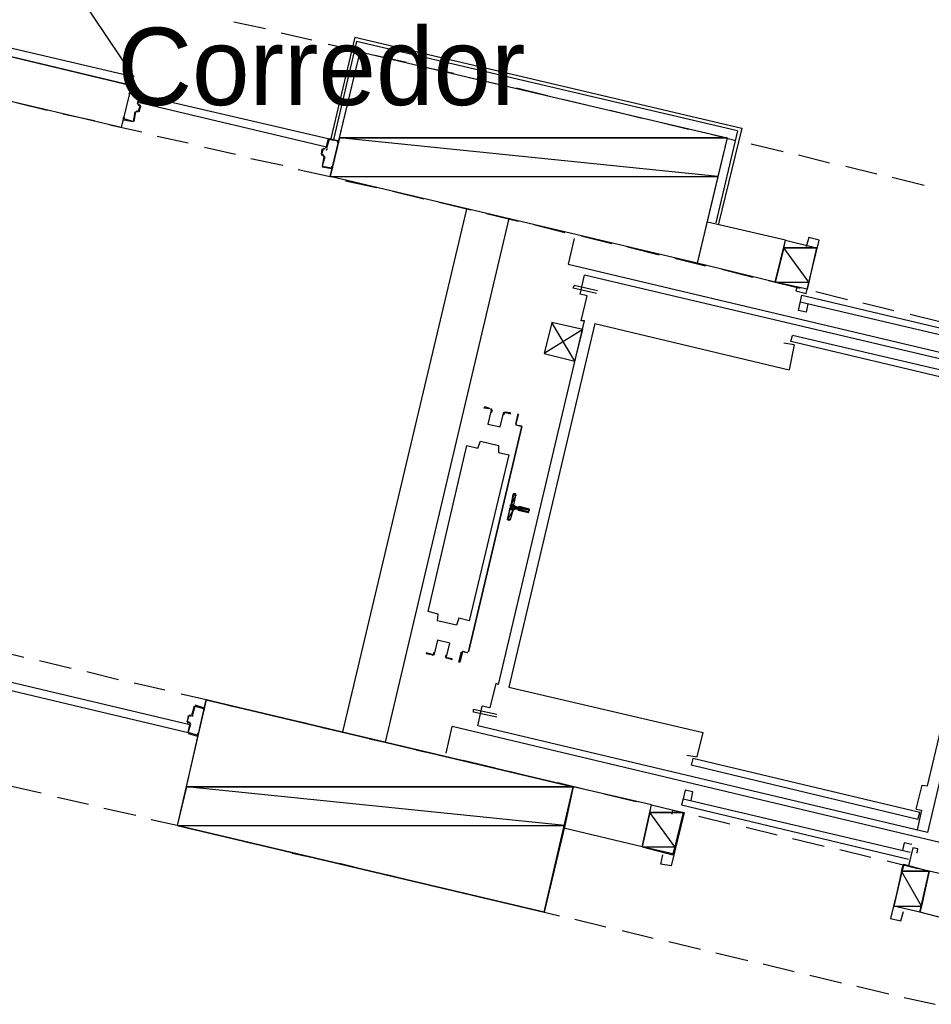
# Model space of a CAD drawing. Header units: feet. Extents: x -79 to 198, y -22 to 181.
# Tile 46 of 96: x 55 to 69, y 111 to 126. Entities that reach past the tile are written whole.
import ezdxf
from ezdxf.enums import TextEntityAlignment as Align

# ---------------------------------------------------------------- set-up
doc = ezdxf.new("R2010")
doc.units = ezdxf.units.FT
for name, color, linetype in [('A-LINEA', 7, 'CONTINUOUS'), ('A-LINEA-FINA', 9, 'CONTINUOUS'), ('A-MURO-CONCRETO', 8, 'CONTINUOUS'), ('A-NOMBRE-ESPACIO', 2, 'CONTINUOUS')]:
    doc.layers.add(name, color=color, linetype=linetype)

msp = doc.modelspace()

# ---------------------------------------------------------------- linework, layer by layer
at = {"layer": 'A-LINEA'}
for p, q in [((58.64, 126.2711), (59.1333, 126.1644)), ((59.3733, 126.0978), (59.8533, 125.9911)), ((60.52, 126.0311), (60.1467, 124.4578)), ((60.52, 126.0311), (66.52, 124.6178)), ((57.0533, 125.2844), (54.2933, 125.9378)), ((60.1067, 125.9244), (60.5867, 125.8178)), ((60.8267, 125.7511), (61.32, 125.6444)), ((61.56, 125.5778), (62.0533, 125.4711)), ((62.2933, 125.4044), (62.7733, 125.2978)), ((63.0267, 125.2444), (63.5067, 125.1244)), ((57.04, 125.1778), (57.04, 125.1778)), ((57.1467, 125.0044), (57.1867, 125.1378)), ((55.2667, 125.0178), (55.7467, 124.8978)), ((57.1472, 125.0024), (57.1621, 124.9783)), ((57.16, 125.0044), (57.16, 125.0044)), ((57.1733, 124.8711), (57.2, 124.9644)), ((63.7467, 125.0711), (64.24, 124.9511)), ((55.9867, 124.8444), (56.48, 124.7378)), ((57.0933, 124.7244), (57.12, 124.8711)), ((57.1446, 124.8839), (57.1205, 124.869)), ((57.16, 124.8844), (57.16, 124.8844)), ((64.48, 124.8978), (64.9733, 124.7778)), ((56.72, 124.6711), (57.2133, 124.5644)), ((56.9333, 124.7644), (56.9333, 124.7644)), ((65.2133, 124.7244), (65.6933, 124.6044)), ((66.52, 124.6178), (66.16, 123.1378)), ((57.4533, 124.4978), (57.9333, 124.3911)), ((65.9467, 124.5511), (66.4267, 124.4311)), ((66.4533, 124.5778), (66.12, 123.1511)), ((58.1867, 124.3244), (58.6667, 124.2178)), ((60.0267, 124.3111), (60.0533, 124.2978)), ((60.12, 124.4578), (60.2533, 124.4311)), ((60.12, 124.4444), (60.12, 124.4444)), ((60.2533, 124.4178), (60.2533, 124.4178)), ((66.6667, 124.3778), (67.16, 124.2578)), ((60, 124.2178), (60.0133, 124.2978)), ((60.0267, 124.2978), (60.0267, 124.2978)), ((60.0267, 124.1778), (60.0267, 124.1778)), ((60.0528, 124.1665), (60.0379, 124.1906)), ((60.0687, 124.285), (60.0928, 124.2998)), ((67.4, 124.2044), (67.88, 124.0844)), ((58.9067, 124.1511), (59.4, 124.0444)), ((60.16, 123.9911), (60.0133, 124.0178)), ((68.1333, 124.0311), (68.6133, 123.9111)), ((59.64, 123.9778), (60.1333, 123.8711)), ((60.16, 124.0044), (60.16, 124.0044)), ((68.8533, 123.8578), (69.3467, 123.7378)), ((60.3733, 123.8044), (60.8533, 123.6978)), ((61.1067, 123.6444), (61.5867, 123.5244)), ((61.8267, 123.4711), (62.32, 123.3511)), ((60.3333, 115.2578), (62.2533, 123.3644)), ((62.56, 123.2978), (63.0533, 123.1778)), ((62.9067, 123.2178), (60.9867, 115.0978)), ((63.2933, 123.1244), (63.7733, 123.0044)), ((67.2, 122.8844), (65.9867, 123.1644)), ((64.0267, 122.9511), (64.5067, 122.8311)), ((63.92, 122.9111), (63.8267, 122.5111)), ((64.7467, 122.7778), (65.24, 122.6578)), ((67.68, 122.7644), (67.5333, 122.1244)), ((63.8267, 122.5111), (71.08, 120.7911)), ((65.48, 122.6044), (65.96, 122.4844)), ((67.04, 122.2311), (65.8267, 122.5244)), ((71.0533, 120.6978), (64.08, 122.3378)), ((66.2133, 122.4311), (66.6933, 122.3111)), ((63.9067, 122.1378), (63.92, 122.1778)), ((64.28, 122.0978), (63.92, 122.1778)), ((66.9333, 122.2578), (67.4267, 122.1378)), ((64.2667, 122.0578), (63.9067, 122.1378)), ((67.4533, 122.0311), (70.9867, 121.1911)), ((67.6667, 122.0844), (68.16, 121.9644)), ((64.0267, 121.6311), (64.12, 122.0178)), ((67.4267, 121.9244), (70.96, 121.0978)), ((67.5467, 121.8978), (67.52, 121.7644)), ((68.4, 121.9111), (68.88, 121.7911)), ((69.1333, 121.7378), (69.6133, 121.6178)), ((62.7467, 115.9911), (64.08, 121.6311)), ((64.24, 121.5911), (62.9067, 115.9511)), ((64.08, 121.6311), (64.0267, 121.6311)), ((64.24, 121.5911), (67.2533, 120.8711)), ((64.0533, 121.4978), (63.4533, 121.1244)), ((67.3333, 121.2578), (67.1733, 121.2844)), ((67.3333, 121.2578), (67.2533, 120.8711)), ((67.28, 121.3111), (67.3067, 121.4044)), ((70.8133, 120.4711), (67.28, 121.3111)), ((70.84, 120.5778), (67.3067, 121.4044)), ((71.0933, 120.8711), (69.4, 113.6978)), ((69.4, 114.4178), (70.7333, 120.0578)), ((62.28, 116.4978), (63.1067, 119.9911)), ((63.1067, 119.9911), (62.28, 116.4978)), ((63.0933, 119.9911), (63.0133, 120.0178)), ((63.0133, 120.0178), (63.1067, 120.0044)), ((63.0267, 120.0178), (63.0267, 120.0178)), ((63.0267, 120.0178), (63.0267, 120.0178)), ((63.0933, 119.9911), (63.0933, 119.9911)), ((62.9867, 118.7778), (63.0133, 118.9244)), ((63.0264, 118.9145), (63.0113, 118.9372)), ((62.9333, 118.5511), (62.9733, 118.6978)), ((63, 118.7244), (63.04, 118.7111)), ((63.0533, 118.7378), (63.0133, 118.7511)), ((63.04, 118.6978), (63.04, 118.6978)), ((63.0533, 118.7511), (63.0533, 118.7511)), ((63.0533, 118.6978), (63.0533, 118.6978)), ((62.9087, 118.5383), (62.9324, 118.5518)), ((54.9067, 116.5378), (55.3867, 116.4178)), ((62.1867, 116.5111), (62.2667, 116.4844)), ((62.1867, 116.4978), (62.1867, 116.4978)), ((62.2667, 116.4978), (62.2667, 116.4978)), ((62.2667, 116.4978), (62.2667, 116.4978)), ((55.6267, 116.3644), (56.12, 116.2444)), ((56.36, 116.1911), (56.8533, 116.0711)), ((57.0933, 116.0178), (57.5733, 115.9111)), ((62.9067, 115.9511), (65.92, 115.2444)), ((57.8267, 115.8444), (58.3067, 115.7378)), ((58.0267, 115.6578), (57.9867, 115.5111)), ((58.1733, 115.6311), (58.04, 115.6711)), ((58.04, 115.6578), (58.04, 115.6578)), ((58.1733, 115.6178), (58.1733, 115.6178)), ((58.5467, 115.6711), (59.04, 115.5644)), ((62.4267, 115.3511), (62.4933, 115.6578)), ((57.9867, 115.5244), (57.9867, 115.5244)), ((57.9887, 115.4983), (58.0128, 115.5132)), ((59.28, 115.4978), (59.7733, 115.3911)), ((62.72, 115.5244), (62.36, 115.6044)), ((57.92, 115.4044), (57.9467, 115.4044)), ((57.9467, 115.3911), (57.9467, 115.3911)), ((57.9728, 115.3798), (57.9579, 115.4039)), ((60.0133, 115.3244), (60.4933, 115.2178)), ((61.9333, 114.9244), (62.0267, 115.3378)), ((69.9467, 113.4578), (62.0267, 115.3378)), ((69.4, 113.6978), (62.4267, 115.3511)), ((57.9333, 115.2311), (58.08, 115.1911)), ((58.08, 115.2044), (58.08, 115.2044)), ((60.7467, 115.1511), (61.2267, 115.0444)), ((61.4667, 114.9778), (61.96, 114.8711)), ((65.76, 114.8444), (65.7333, 114.7378)), ((69.28, 114.0044), (65.76, 114.8444)), ((62.2, 114.8178), (62.6933, 114.6978)), ((69.2533, 113.8978), (65.7333, 114.7378)), ((62.9333, 114.6444), (63.4133, 114.5244)), ((55.1733, 114.4178), (55.6533, 114.3111)), ((63.6667, 114.4711), (64.1467, 114.3511)), ((65.12, 114.1244), (63.9067, 114.4044)), ((55.9067, 114.2444), (56.3867, 114.1378)), ((64.3867, 114.2978), (64.88, 114.1778)), ((65.7333, 114.1911), (65.76, 114.3244)), ((64.9733, 113.4711), (65.12, 114.1244)), ((65.12, 114.1244), (65.6133, 114.0044)), ((65.12, 114.1244), (65.6133, 114.0044)), ((65.5867, 114.1244), (69.1067, 113.2844)), ((65.6133, 114.2178), (69.1333, 113.3911)), ((56.6267, 114.0711), (57.12, 113.9644)), ((65.6133, 114.0044), (65.4533, 113.3511)), ((65.8533, 113.9511), (66.3333, 113.8311)), ((69.2267, 114.0578), (69.3067, 114.0444)), ((69.3067, 114.0444), (69.24, 113.7378)), ((69.2533, 113.8978), (69.28, 114.0044)), ((57.36, 113.8978), (57.8533, 113.7911)), ((66.5867, 113.7778), (67.0667, 113.6578)), ((58.0933, 113.7244), (58.5733, 113.6178)), ((64.9733, 113.4711), (63.76, 113.7644)), ((58.8267, 113.5511), (59.3067, 113.4444)), ((64.9733, 113.4711), (65.4533, 113.3511)), ((67.3067, 113.6044), (67.8, 113.4844)), ((59.5467, 113.3778), (60.04, 113.2711)), ((68.04, 113.4311), (68.52, 113.3111)), ((60.28, 113.2178), (60.7733, 113.0978)), ((68.7733, 113.2578), (69.2533, 113.1378)), ((69.0267, 113.2044), (68.88, 112.5511)), ((69.4267, 113.0978), (69.0267, 113.1911)), ((61.0133, 113.0444), (61.4933, 112.9244)), ((69.28, 112.4578), (69.4267, 113.0978)), ((69.9467, 112.9778), (69.4267, 113.0978)), ((61.7467, 112.8711), (62.2267, 112.7511)), ((62.4667, 112.6978), (62.96, 112.5778)), ((63.2, 112.5244), (63.6933, 112.4044)), ((69.28, 112.4578), (68.88, 112.5511)), ((69.8, 112.3244), (69.28, 112.4578)), ((63.9333, 112.3511), (64.4133, 112.2311)), ((64.6667, 112.1778), (65.1467, 112.0578)), ((65.3867, 112.0044), (65.88, 111.8844)), ((66.12, 111.8311), (66.6133, 111.7111)), ((66.8533, 111.6578), (67.3333, 111.5378)), ((67.5733, 111.4844), (68.0667, 111.3644)), ((68.3067, 111.3111), (68.8, 111.1911)), ((69.04, 111.1378), (69.52, 111.0311))]:
    msp.add_line(p, q, dxfattribs=at)
for points in [[(57.0961, 125.4113), (54.7607, 128.8866), (51.2141, 126.6469)], [(54.1333, 125.9778), (57.0533, 125.2844), (57.08, 125.4178), (54.16, 126.0978), (54.1333, 125.9778)], [(66.4533, 124.5778), (60.5467, 125.9644), (60.1867, 124.4444)], [(60.6, 125.8044), (66.2933, 124.4711), (65.8267, 122.5244), (60.1333, 123.8711), (60.6, 125.8044)], [(57.0533, 125.2844), (56.8933, 124.6311), (54.7867, 125.1244)], [(57.0267, 125.1778), (57.0133, 125.1511), (57.0267, 125.1511), (57.04, 125.1778), (57.1733, 125.1511), (57.1467, 125.0044)], [(57.04, 125.1911), (57.1733, 125.1511), (57.1733, 125.1511)], [(57.1867, 125.1378), (60.1067, 124.4578), (60.08, 124.3244), (57.16, 125.0178), (57.1867, 125.1378)], [(57.16, 124.9778), (57.1867, 124.9778), (57.16, 124.8844), (57.1333, 124.8844)], [(57.16, 124.9911), (57.1867, 124.9778), (57.1867, 124.9778)], [(57.1067, 124.8711), (57.08, 124.7244), (56.9333, 124.7644), (56.9467, 124.7911), (56.9333, 124.7911), (56.92, 124.7644)], [(57.16, 124.8711), (57.1333, 124.8711), (57.1333, 124.8711)], [(56.9333, 124.7511), (57.08, 124.7244), (57.08, 124.7244)], [(60.1067, 124.4578), (60.0667, 124.3111), (60.0667, 124.3111)], [(60.2667, 124.4178), (60.2667, 124.3911), (60.2533, 124.3911), (60.2533, 124.4178), (60.12, 124.4444), (60.08, 124.3111)], [(60.0533, 124.2978), (60.0267, 124.2978), (60, 124.2044), (60.04, 124.2044)], [(60.0267, 124.1911), (60, 124.2044), (60, 124.2044)], [(60.04, 124.1778), (60.0133, 124.0311), (60.0133, 124.0311)], [(60.0533, 124.1778), (60.0133, 124.0311), (60.16, 124.0044), (60.16, 124.0311), (60.1733, 124.0178), (60.1733, 124.0044)], [(67.5333, 122.1244), (67.04, 122.2311), (67.2, 122.8844), (67.68, 122.7644)], [(67.3733, 122.1511), (67.36, 122.0978), (67.52, 122.0578), (67.72, 122.8844), (67.56, 122.9244), (67.52, 122.7778)], [(64.12, 122.0178), (64.0133, 122.0444), (64.08, 122.3378)], [(67.52, 121.7644), (67.4, 121.7911), (67.4533, 122.0311)], [(63.9333, 121.0044), (63.5733, 121.6044), (63.4533, 121.1244), (63.9333, 121.0044), (64.0533, 121.4978), (63.5733, 121.6044)], [(62.6133, 120.2711), (62.5333, 120.2978), (62.52, 120.2844), (62.6133, 120.2711)], [(62.6264, 120.2235), (62.5809, 120.0309), (62.7735, 119.9853), (62.8192, 120.1779)], [(62.6264, 120.2235), (62.5809, 120.0309), (62.7735, 119.9853), (62.8192, 120.1779)], [(62.6306, 120.2208), (62.6397, 120.2409), (62.6248, 120.2572)], [(62.6377, 120.2095), (62.6529, 120.243), (62.628, 120.2701)], [(62.854, 120.217), (62.8196, 120.2039), (62.8182, 120.1671)], [(62.8511, 120.204), (62.8304, 120.1961), (62.8296, 120.1741)], [(62.84, 120.2178), (62.9333, 120.1911), (62.9333, 120.2044), (62.84, 120.2178)], [(63.0133, 120.0311), (63.0533, 120.1911), (63.0533, 120.1778), (63.0133, 120.0311)], [(61.6533, 117.1244), (62.2533, 119.6978), (62.4267, 119.6578), (62.4667, 119.7644), (62.7467, 119.6978), (62.7467, 119.5911), (62.9067, 119.5511), (62.2933, 116.9778), (62.1333, 117.0178), (62.0933, 116.9111), (61.8, 116.9778), (61.8133, 117.0844), (61.6533, 117.1244)], [(63, 118.9511), (62.9867, 118.9511), (62.88, 118.5511), (62.9067, 118.5378)], [(63.0113, 118.7106), (62.9962, 118.7081), (62.9872, 118.6957)], [(63.0005, 118.7624), (63.003, 118.7473), (63.0154, 118.7383)], [(63.0533, 118.6978), (63.2133, 118.6578), (63.2267, 118.7111), (63.0667, 118.7511)], [(61.9469, 116.4387), (61.9924, 116.6313), (61.7998, 116.6769), (61.7542, 116.4843)], [(61.9469, 116.4387), (61.9924, 116.6313), (61.7998, 116.6769), (61.7542, 116.4843)], [(61.72, 116.4578), (61.6267, 116.4844), (61.6267, 116.4711), (61.7067, 116.4578)], [(61.7193, 116.4453), (61.7537, 116.4583), (61.7551, 116.4951)], [(61.7223, 116.4583), (61.7429, 116.4661), (61.7438, 116.4882)], [(61.9357, 116.4527), (61.9204, 116.4192), (61.9453, 116.3921)], [(61.9427, 116.4414), (61.9336, 116.4213), (61.9485, 116.405)], [(61.9467, 116.4044), (62.0267, 116.3778), (62.0267, 116.3911), (61.9467, 116.4044)], [(62.2667, 116.4844), (62.1867, 116.4978), (62.1467, 116.3378), (62.1333, 116.3378), (62.1733, 116.4978)], [(55.0133, 115.9378), (57.9333, 115.2444), (57.96, 115.3644), (55.04, 116.0578), (55.0133, 115.9378)], [(62.7467, 115.9911), (62.7067, 116.0044), (62.6133, 115.6311), (62.4933, 115.6578)], [(57.76, 113.8044), (63.4533, 112.4578), (63.9067, 114.4044), (58.2133, 115.7511), (57.76, 113.8044)], [(58, 115.5111), (58.04, 115.6578), (58.1733, 115.6178), (58.1733, 115.6044), (58.1867, 115.5911), (58.1867, 115.6178)], [(57.9333, 115.5111), (57.92, 115.4178), (57.92, 115.4178)], [(57.96, 115.4044), (57.92, 115.4178), (57.9467, 115.5111), (57.9733, 115.4978)], [(57.9733, 115.5111), (57.9467, 115.5111), (57.9467, 115.5111)], [(62.72, 115.4844), (62.36, 115.5644), (62.36, 115.6044)], [(57.96, 115.3911), (57.9333, 115.2444), (57.9333, 115.2444)], [(58.0933, 115.2044), (58.0933, 115.2311), (58.08, 115.2311), (58.08, 115.2044), (57.9333, 115.2444), (57.9733, 115.3778)], [(65.6667, 114.8978), (65.8267, 114.8711), (65.92, 115.2444)], [(69.2267, 114.0578), (69.32, 114.4311), (69.4, 114.4178)], [(65.76, 114.3244), (65.64, 114.3511), (65.6133, 114.2178), (65.5867, 114.1244)], [(65.44, 113.9778), (65.4533, 114.0444), (65.6267, 114.0044), (65.4267, 113.1778), (65.2667, 113.2044), (65.2933, 113.3511)], [(69.16, 113.5111), (69.04, 113.5378), (69.0133, 113.4178)], [(69.24, 113.3778), (69.2533, 113.4444), (69.1733, 113.4578), (69.1067, 113.1778), (69.0267, 113.1911), (68.8267, 112.3644), (68.9867, 112.3244), (69.0267, 112.4711)]]:
    msp.add_lwpolyline(points, dxfattribs=at)
at = {"layer": 'A-LINEA-FINA'}
for p, q in [((62.9733, 118.9511), (63.0133, 118.9378)), ((62.9733, 118.9378), (63.0133, 118.9378)), ((62.9733, 118.9378), (63.0133, 118.9244)), ((62.9867, 118.9511), (63, 118.9511)), ((62.9867, 118.9511), (63.0133, 118.9511)), ((62.92, 118.7244), (62.9733, 118.7111)), ((62.9333, 118.7778), (62.9867, 118.7644)), ((62.9333, 118.7778), (62.9867, 118.7644)), ((62.9333, 118.7644), (63, 118.7511)), ((62.9333, 118.7378), (63, 118.7244)), ((63.0533, 118.7378), (63.2267, 118.7111)), ((63.0533, 118.7378), (63.2267, 118.6978)), ((63.0533, 118.7111), (63.2133, 118.6711)), ((63.0533, 118.6978), (63.2133, 118.6578)), ((62.88, 118.5511), (62.92, 118.5511)), ((62.88, 118.5511), (62.9067, 118.5378)), ((62.8933, 118.5644), (62.9333, 118.5511)), ((62.8933, 118.5644), (62.9333, 118.5511))]:
    msp.add_line(p, q, dxfattribs=at)
for points in [[(62.9733, 118.9378), (63.0133, 118.9244), (62.9467, 118.7911), (62.9733, 118.9378)], [(63.0133, 118.9244), (62.9467, 118.7911), (62.9867, 118.7778), (63.0133, 118.9244), (63.0133, 118.9244)], [(63.0133, 118.9378), (62.9733, 118.9511), (62.9733, 118.9511), (63.0133, 118.9378)], [(62.9733, 118.9511), (62.9733, 118.9511), (63.0133, 118.9378), (62.9733, 118.9511)], [(62.9733, 118.9511), (63.0133, 118.9378), (62.9867, 118.9511), (62.9733, 118.9511), (62.9733, 118.9511)], [(62.9733, 118.9378), (63.0133, 118.9378), (62.9733, 118.9511), (62.9733, 118.9378), (62.9733, 118.9378)], [(62.9733, 118.9378), (62.9733, 118.9378), (63.0133, 118.9378), (62.9733, 118.9378)], [(63.0133, 118.9378), (62.9733, 118.9378), (63.0133, 118.9244), (63.0133, 118.9378)], [(63.0133, 118.9244), (62.9733, 118.9378), (62.9733, 118.9378), (63.0133, 118.9244), (63.0133, 118.9244)], [(63, 118.9511), (62.9867, 118.9511), (62.9867, 118.9511), (63, 118.9511)], [(62.9867, 118.9511), (62.9867, 118.9511), (63, 118.9511), (62.9867, 118.9511)], [(62.9867, 118.9511), (63, 118.9511), (63.0133, 118.9511), (62.9867, 118.9511), (62.9867, 118.9511)], [(63.0133, 118.9511), (62.9867, 118.9511), (63.0133, 118.9378), (63.0133, 118.9511), (63.0133, 118.9511)], [(62.92, 118.7111), (62.9733, 118.6978), (62.8933, 118.5644), (62.92, 118.7111)], [(62.9733, 118.6978), (62.8933, 118.5644), (62.9333, 118.5511), (62.9733, 118.6978)], [(62.9333, 118.7244), (62.9867, 118.7111), (62.92, 118.7244), (62.9333, 118.7244)], [(62.9867, 118.7111), (62.92, 118.7244), (62.9733, 118.7111), (62.9867, 118.7111)], [(62.9733, 118.7111), (62.92, 118.7244), (62.92, 118.7244), (62.9733, 118.7111), (62.9733, 118.7111)], [(62.92, 118.7244), (62.9733, 118.7111), (62.92, 118.7111), (62.92, 118.7244)], [(62.9733, 118.7111), (62.92, 118.7111), (62.9733, 118.6978), (62.9733, 118.7111), (62.9733, 118.7111)], [(62.9867, 118.7644), (62.9333, 118.7778), (62.9333, 118.7778), (62.9867, 118.7644)], [(62.9333, 118.7778), (62.9333, 118.7778), (62.9867, 118.7644), (62.9333, 118.7778)], [(62.9333, 118.7778), (62.9867, 118.7644), (62.9467, 118.7778), (62.9333, 118.7778), (62.9333, 118.7778)], [(62.9867, 118.7644), (62.9333, 118.7778), (63, 118.7644), (62.9867, 118.7644), (62.9867, 118.7644)], [(62.9333, 118.7778), (63, 118.7644), (62.9333, 118.7644), (62.9333, 118.7778)], [(63, 118.7644), (62.9333, 118.7644), (63, 118.7511), (63, 118.7644), (63, 118.7644)], [(63, 118.7511), (62.9333, 118.7644), (62.9333, 118.7644), (63, 118.7511)], [(62.9333, 118.7644), (62.9333, 118.7644), (63, 118.7511), (62.9333, 118.7644), (62.9333, 118.7644)], [(63, 118.7511), (62.9333, 118.7644), (62.9333, 118.7644), (63, 118.7511)], [(62.9333, 118.7644), (62.9333, 118.7644), (63, 118.7511), (62.9333, 118.7644), (62.9333, 118.7644)], [(63, 118.7511), (62.9333, 118.7644), (62.9333, 118.7644), (63, 118.7511)], [(62.9333, 118.7644), (62.9333, 118.7644), (63, 118.7511), (62.9333, 118.7644), (62.9333, 118.7644)], [(63, 118.7511), (62.9333, 118.7644), (63.0133, 118.7511), (63, 118.7511), (63, 118.7511)], [(62.9333, 118.7644), (63.2267, 118.6978), (62.9333, 118.7378), (62.9333, 118.7644)], [(63.2267, 118.6978), (62.9333, 118.7378), (63.2133, 118.6711), (63.2267, 118.6978), (63.2267, 118.6978)], [(63, 118.7244), (62.9333, 118.7378), (62.9333, 118.7378), (63, 118.7244)], [(62.9333, 118.7378), (62.9333, 118.7378), (63, 118.7244), (62.9333, 118.7378), (62.9333, 118.7378)], [(63, 118.7244), (62.9333, 118.7378), (62.9867, 118.7244), (63, 118.7244), (63, 118.7244)], [(62.9867, 118.7244), (62.9333, 118.7378), (62.9333, 118.7378), (62.9867, 118.7244)], [(62.9333, 118.7378), (62.9333, 118.7378), (62.9867, 118.7244), (62.9333, 118.7378), (62.9333, 118.7378)], [(62.9333, 118.7378), (62.9867, 118.7244), (62.9333, 118.7244), (62.9333, 118.7378)], [(62.9867, 118.7244), (62.9333, 118.7244), (62.9867, 118.7111), (62.9867, 118.7244), (62.9867, 118.7244)], [(62.9867, 118.7111), (62.9333, 118.7244), (62.9333, 118.7244), (62.9867, 118.7111)], [(62.9333, 118.7244), (62.9333, 118.7244), (62.9867, 118.7111), (62.9333, 118.7244), (62.9333, 118.7244)], [(62.9867, 118.7111), (62.9333, 118.7244), (62.9333, 118.7244), (62.9867, 118.7111)], [(62.9333, 118.7244), (62.9333, 118.7244), (62.9867, 118.7111), (62.9333, 118.7244), (62.9333, 118.7244)], [(62.9467, 118.7911), (62.9867, 118.7778), (62.9467, 118.7778), (62.9467, 118.7911)], [(62.9867, 118.7778), (62.9467, 118.7778), (62.9867, 118.7644), (62.9867, 118.7778), (62.9867, 118.7778)], [(63.2133, 118.6711), (63.04, 118.7111), (63.04, 118.7111), (63.2133, 118.6711)], [(63.04, 118.7111), (63.04, 118.7111), (63.2133, 118.6711), (63.04, 118.7111), (63.04, 118.7111)], [(63.2133, 118.6711), (63.04, 118.7111), (63.04, 118.7111), (63.2133, 118.6711)], [(63.04, 118.7111), (63.04, 118.7111), (63.2133, 118.6711), (63.04, 118.7111), (63.04, 118.7111)], [(63.0533, 118.7111), (63.2133, 118.6711), (63.04, 118.7111), (63.0533, 118.7111), (63.0533, 118.7111)], [(63.0533, 118.7378), (63.2267, 118.7111), (63.0667, 118.7511), (63.0533, 118.7378), (63.0533, 118.7378)], [(63.0533, 118.7378), (63.0533, 118.7378), (63.2267, 118.7111), (63.0533, 118.7378)], [(63.2267, 118.7111), (63.0533, 118.7378), (63.2267, 118.6978), (63.2267, 118.7111), (63.2267, 118.7111)], [(63.2267, 118.6978), (63.0533, 118.7378), (63.0533, 118.7378), (63.2267, 118.6978)], [(63.0533, 118.7378), (63.0533, 118.7378), (63.2267, 118.6978), (63.0533, 118.7378), (63.0533, 118.7378)], [(63.2267, 118.6978), (63.0533, 118.7378), (63.0533, 118.7378), (63.2267, 118.6978)], [(63.0533, 118.7378), (63.0533, 118.7378), (63.2267, 118.6978), (63.0533, 118.7378)], [(63.2267, 118.6978), (63.0533, 118.7378), (63.0533, 118.7378), (63.2267, 118.6978), (63.2267, 118.6978)], [(63.2267, 118.6978), (63.0533, 118.7378), (63.0533, 118.7378), (63.2267, 118.6978)], [(63.0533, 118.7378), (63.0533, 118.7378), (63.2267, 118.6978), (63.0533, 118.7378), (63.0533, 118.7378)], [(63.2267, 118.6978), (63.0533, 118.7378), (63.0533, 118.7378), (63.2267, 118.6978)], [(63.0533, 118.7378), (63.0533, 118.7378), (63.2267, 118.6978), (63.0533, 118.7378), (63.0533, 118.7378)], [(63.2267, 118.6978), (63.0533, 118.7378), (63.0533, 118.7378), (63.2267, 118.6978)], [(63.0533, 118.7378), (63.0533, 118.7378), (63.2267, 118.6978), (63.0533, 118.7378), (63.0533, 118.7378)], [(63.2133, 118.6711), (63.0533, 118.7111), (63.0533, 118.7111), (63.2133, 118.6711)], [(63.0533, 118.7111), (63.0533, 118.7111), (63.2133, 118.6711), (63.0533, 118.7111)], [(63.0533, 118.7111), (63.2133, 118.6711), (63.0533, 118.6978), (63.0533, 118.7111)], [(63.2133, 118.6711), (63.0533, 118.6978), (63.2133, 118.6578), (63.2133, 118.6711), (63.2133, 118.6711)], [(63.2133, 118.6578), (63.0533, 118.6978), (63.0533, 118.6978), (63.2133, 118.6578)], [(63.0533, 118.6978), (63.0533, 118.6978), (63.2133, 118.6578), (63.0533, 118.6978)], [(63.2133, 118.6578), (63.0533, 118.6978), (63.0533, 118.6978), (63.2133, 118.6578), (63.2133, 118.6578)], [(63.2133, 118.6578), (63.0533, 118.6978), (63.0533, 118.6978), (63.2133, 118.6578)], [(63.0533, 118.6978), (63.0533, 118.6978), (63.2133, 118.6578), (63.0533, 118.6978), (63.0533, 118.6978)], [(63.2133, 118.6578), (63.0533, 118.6978), (63.0533, 118.6978), (63.2133, 118.6578)], [(63.0533, 118.6978), (63.0533, 118.6978), (63.2133, 118.6578), (63.0533, 118.6978), (63.0533, 118.6978)], [(63.2267, 118.7111), (63.0667, 118.7511), (63.0667, 118.7511), (63.2267, 118.7111)], [(63.0667, 118.7511), (63.0667, 118.7511), (63.2267, 118.7111), (63.0667, 118.7511), (63.0667, 118.7511)], [(62.88, 118.5511), (62.88, 118.5511), (62.92, 118.5511), (62.88, 118.5511)], [(62.88, 118.5511), (62.92, 118.5511), (62.8933, 118.5511), (62.88, 118.5511), (62.88, 118.5511)], [(62.92, 118.5511), (62.88, 118.5511), (62.92, 118.5378), (62.92, 118.5511)], [(62.88, 118.5511), (62.92, 118.5378), (62.9067, 118.5378), (62.88, 118.5511), (62.88, 118.5511)], [(62.92, 118.5378), (62.88, 118.5511), (62.88, 118.5511), (62.92, 118.5378)], [(62.88, 118.5511), (62.88, 118.5511), (62.9067, 118.5378), (62.88, 118.5511)], [(62.9067, 118.5378), (62.88, 118.5511), (62.88, 118.5511), (62.9067, 118.5378)], [(62.88, 118.5511), (62.88, 118.5511), (62.9067, 118.5378), (62.88, 118.5511), (62.88, 118.5511)], [(62.9333, 118.5511), (62.8933, 118.5644), (62.8933, 118.5644), (62.9333, 118.5511), (62.9333, 118.5511)], [(62.9333, 118.5511), (62.8933, 118.5644), (62.92, 118.5511), (62.9333, 118.5511), (62.9333, 118.5511)], [(62.8933, 118.5511), (62.92, 118.5511), (62.8933, 118.5644), (62.8933, 118.5511), (62.8933, 118.5511)], [(62.8933, 118.5511), (62.8933, 118.5511), (62.92, 118.5511), (62.8933, 118.5511)]]:
    msp.add_lwpolyline(points, dxfattribs=at)
at = {"layer": 'A-MURO-CONCRETO'}
for points in [[(60.6, 125.8044), (66.2933, 124.4711), (60.28, 124.4711), (60.6, 125.8044), (60.6, 125.8044)], [(60.28, 124.4711), (60.1333, 123.8711), (66.1467, 123.8711), (60.28, 124.4711)], [(60.28, 124.4711), (66.2933, 124.4711), (66.1467, 123.8711), (60.28, 124.4711), (60.28, 124.4711)], [(60.1333, 123.8711), (66.1467, 123.8711), (65.8267, 122.5244), (60.1333, 123.8711), (60.1333, 123.8711)], [(67.2, 122.8844), (67.68, 122.7644), (67.1733, 122.7644), (67.2, 122.8844), (67.2, 122.8844)], [(67.1733, 122.7644), (67.04, 122.2311), (67.56, 122.2311), (67.1733, 122.7644)], [(67.1733, 122.7644), (67.68, 122.7644), (67.56, 122.2311), (67.1733, 122.7644), (67.1733, 122.7644)], [(67.04, 122.2311), (67.56, 122.2311), (67.5333, 122.1244), (67.04, 122.2311), (67.04, 122.2311)], [(58.2133, 115.7511), (63.9067, 114.4044), (57.9067, 114.4044), (58.2133, 115.7511), (58.2133, 115.7511)], [(57.9067, 114.4044), (57.76, 113.8044), (63.7733, 113.8044), (57.9067, 114.4044)], [(57.9067, 114.4044), (63.9067, 114.4044), (63.7733, 113.8044), (57.9067, 114.4044), (57.9067, 114.4044)], [(65.12, 114.1244), (65.6133, 114.0044), (65.0933, 114.0044), (65.12, 114.1244), (65.12, 114.1244)], [(65.0933, 114.0044), (64.9733, 113.4711), (65.48, 113.4711), (65.0933, 114.0044)], [(65.0933, 114.0044), (65.6133, 114.0044), (65.48, 113.4711), (65.0933, 114.0044), (65.0933, 114.0044)], [(57.76, 113.8044), (63.7733, 113.8044), (63.4533, 112.4578), (57.76, 113.8044), (57.76, 113.8044)], [(64.9733, 113.4711), (65.48, 113.4711), (65.4533, 113.3644), (64.9733, 113.4711), (64.9733, 113.4711)], [(69.0267, 113.2044), (69.4267, 113.0978), (69, 113.0978), (69.0267, 113.2044), (69.0267, 113.2044)], [(69, 113.0978), (68.88, 112.5511), (69.3067, 112.5511), (69, 113.0978)], [(69, 113.0978), (69.4267, 113.0978), (69.3067, 112.5511), (69, 113.0978), (69, 113.0978)], [(68.88, 112.5511), (69.3067, 112.5511), (69.28, 112.4578), (68.88, 112.5511), (68.88, 112.5511)]]:
    msp.add_lwpolyline(points, dxfattribs=at)

# ---------------------------------------------------------------- texts
at = {"layer": 'A-NOMBRE-ESPACIO'}
msp.add_text('Corredor', height=1.2, dxfattribs=at).set_placement((60, 124.9778), align=Align.CENTER)

doc.saveas('drawing.dxf')
